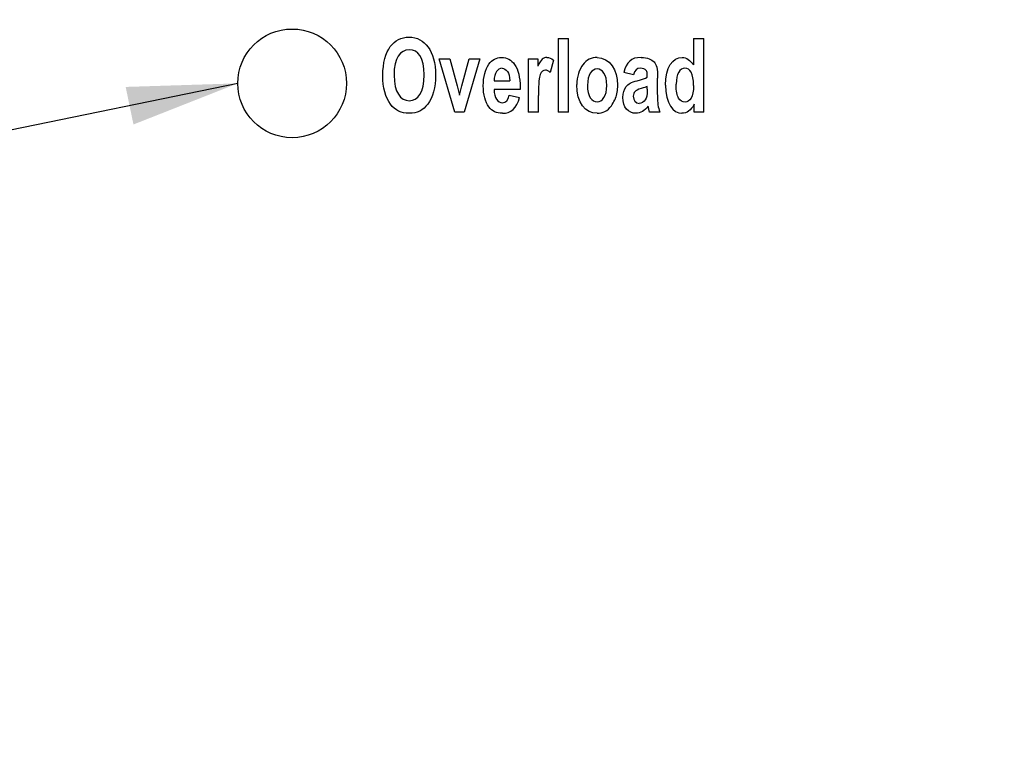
# Model space of a CAD drawing. Header units: inches. Extents: x 0 to 34, y 0 to 22.
# Tile 12 of 54: x 26.7 to 28.4, y 7.9 to 9. Entities that reach past the tile are written whole.
import ezdxf

# ---------------------------------------------------------------- set-up
doc = ezdxf.new("R2010")
doc.units = ezdxf.units.IN
doc.header["$LTSCALE"] = 1.87
doc.header["$MEASUREMENT"] = 0
doc.layers.get('0').update_dxf_attribs({"linetype": 'CONTINUOUS'})
doc.layers.add('DETAIL', color=7, linetype='CONTINUOUS')
doc.layers.add('DIMENSIONS', color=7, linetype='CONTINUOUS')
doc.styles.get("Standard").update_dxf_attribs({"font": 'txt', "width": 0.8})
doc.dimstyles.new('DIMSTYLE_1', dxfattribs={"dimtxt": 0.125, "dimasz": 0.18, "dimexe": 0.18, "dimexo": 0.0625, "dimgap": 0.09, "dimtad": 0, "dimtih": 1, "dimtoh": 1, "dimdec": 3, "dimzin": 4, "dimdsep": 46, "dimtxsty": 'STANDARD', "dimblk": '_FILLED', "dimblk1": '_FILLED', "dimblk2": '_FILLED', "dimcen": 0.09, "dimadec": 0, "dimazin": 0, "dimtp": 0.01, "dimtm": 0.01, "dimtfac": 1, "dimtdec": 3, "dimtofl": 0, "dimtmove": 0, "dimatfit": 3, "dimldrblk": '_FILLED', "dimfxl": 1, "dimtolj": 1, "dimtzin": 4, "dimarcsym": 0})

# ---------------------------------------------------------------- blocks, each defined once
blk = doc.blocks.new('_FILLED')
at = {"color": 0, "linetype": 'BYBLOCK'}
blk.add_solid([(0, 0), (-1, 0.1736), (-1, -0.1736)], dxfattribs=at)
blk = doc.blocks.new('*D3')
at = {"layer": 'DIMENSIONS', "color": 2, "linetype": 'CONTINUOUS'}
for p, q in [((27.5467, 10.5697), (29.3041, 10.5697)), ((29.1791, 10.5697), (29.1791, 8.3619)), ((29.1791, 5.5736), (29.1791, 7.9244)), ((28.4916, 5.5736), (29.3041, 5.5736))]:
    blk.add_line(p, q, dxfattribs=at)
at = {"layer": 'DIMENSIONS', "color": 2, "linetype": 'CONTINUOUS', "xscale": 0.18, "yscale": 0.18, "zscale": 0.18}
for p, rotation in [((29.1791, 10.5697), 90), ((29.1791, 5.5736), 270)]:
    blk.add_blockref('_FILLED', p, dxfattribs=dict(at, rotation=rotation))
at = {"layer": 'DIMENSIONS', "color": 2, "linetype": 'CONTINUOUS', "width": 0.8}
for s, p in [('4.996', (28.8291, 8.1744)), ('[', (28.8291, 7.9869)), (']', (29.4291, 7.9869)), ('126.9', (28.9291, 7.9869))]:
    blk.add_text(s, height=0.125, dxfattribs=at).set_placement(p)

msp = doc.modelspace()

# ---------------------------------------------------------------- linework, layer by layer
at = {"color": 7, "linetype": 'CONTINUOUS'}
for p, q in [((27.626, 9.017), (27.626, 8.8969)), ((27.626, 9.017), (27.643, 9.017)), ((27.643, 8.8969), (27.643, 9.017)), ((27.8466, 9.017), (27.8466, 8.9738)), ((27.8466, 9.017), (27.8636, 9.017)), ((27.8636, 8.8969), (27.8636, 9.017)), ((27.4321, 8.9839), (27.4499, 8.9839)), ((27.4581, 8.8969), (27.4321, 8.9839)), ((27.4499, 8.9839), (27.4619, 8.9395)), ((27.4691, 8.9395), (27.4813, 8.9839)), ((27.4987, 8.9839), (27.4733, 8.8969)), ((27.4813, 8.9839), (27.4987, 8.9839)), ((27.5772, 8.9839), (27.5772, 8.8969)), ((27.5772, 8.9839), (27.5929, 8.9839)), ((27.5929, 8.9839), (27.5929, 8.9715)), ((27.6187, 8.9816), (27.6134, 8.9615)), ((27.7488, 8.9575), (27.7334, 8.9612)), ((27.7879, 8.9255), (27.7881, 8.9524)), ((27.4619, 8.9395), (27.4655, 8.9247)), ((27.4655, 8.9247), (27.4691, 8.9395)), ((27.5219, 8.9479), (27.5474, 8.9479)), ((27.5642, 8.9364), (27.5641, 8.9338)), ((27.7714, 8.9342), (27.7714, 8.9387)), ((27.5641, 8.9338), (27.5217, 8.9338)), ((27.5465, 8.9245), (27.5633, 8.9207)), ((27.5942, 8.8969), (27.5942, 8.9238)), ((27.775, 8.8969), (27.7728, 8.9065)), ((27.8479, 8.8969), (27.8479, 8.9097)), ((27.4733, 8.8969), (27.4581, 8.8969)), ((27.5942, 8.8969), (27.5772, 8.8969)), ((27.643, 8.8969), (27.626, 8.8969)), ((27.7918, 8.8969), (27.775, 8.8969)), ((27.8636, 8.8969), (27.8479, 8.8969))]:
    msp.add_line(p, q, dxfattribs=at)
msp.add_circle((27.1928, 8.9437), 0.0886, dxfattribs=at)
for points in [[(27.3405, 8.9562), (27.3405, 8.9777), (27.3501, 9.009), (27.3703, 9.019), (27.3834, 9.019)], [(27.3834, 9.019), (27.4087, 9.019), (27.4264, 8.9967), (27.4264, 8.957)], [(27.3835, 8.9984), (27.3689, 8.9984), (27.3588, 8.9852), (27.3588, 8.957)], [(27.408, 8.9575), (27.408, 8.9853), (27.3981, 8.9984), (27.3835, 8.9984)], [(27.5134, 8.9749), (27.5187, 8.9822), (27.5254, 8.9859), (27.5336, 8.9859)], [(27.5336, 8.9859), (27.5428, 8.9859), (27.55, 8.9821), (27.5552, 8.9746)], [(27.6076, 8.9859), (27.602, 8.9859), (27.5982, 8.9831), (27.5929, 8.9715)], [(27.6076, 8.9859), (27.6114, 8.9859), (27.6151, 8.9845), (27.6187, 8.9816)], [(27.6896, 8.9859), (27.6804, 8.9859), (27.6643, 8.9781), (27.6565, 8.9544), (27.6565, 8.9416)], [(27.6896, 8.9859), (27.7102, 8.9859), (27.7228, 8.965), (27.7228, 8.9409)], [(27.7612, 8.9859), (27.7451, 8.9859), (27.7371, 8.9788), (27.7334, 8.9612)], [(27.801, 8.9409), (27.801, 8.9706), (27.8129, 8.9859), (27.828, 8.9859)], [(27.828, 8.9859), (27.8352, 8.9859), (27.8414, 8.9818), (27.8466, 8.9738)], [(27.5042, 8.9399), (27.5042, 8.9544), (27.5073, 8.9661), (27.5134, 8.9749)], [(27.5347, 8.9683), (27.5311, 8.9683), (27.5281, 8.9665), (27.5257, 8.963)], [(27.5347, 8.9683), (27.5415, 8.9683), (27.5471, 8.9615), (27.5474, 8.9479)], [(27.5552, 8.9746), (27.5612, 8.9661), (27.5641, 8.9536), (27.5642, 8.9372)], [(27.6896, 8.9672), (27.6811, 8.9672), (27.6739, 8.9579), (27.6739, 8.9404)], [(27.7054, 8.9405), (27.7054, 8.9579), (27.6983, 8.9672), (27.6896, 8.9672)], [(27.7602, 8.9683), (27.7541, 8.9683), (27.7509, 8.9658), (27.7488, 8.9575)], [(27.8326, 8.9683), (27.8247, 8.9683), (27.8184, 8.9596), (27.8184, 8.9423)], [(27.8467, 8.9401), (27.8467, 8.9601), (27.8407, 8.9683), (27.8326, 8.9683)], [(27.3531, 8.9096), (27.3447, 8.921), (27.3405, 8.9365), (27.3405, 8.9562)], [(27.3588, 8.957), (27.3588, 8.9294), (27.3695, 8.9155), (27.3835, 8.9155)], [(27.3835, 8.9155), (27.3976, 8.9155), (27.408, 8.929), (27.408, 8.9575)], [(27.4264, 8.957), (27.4264, 8.9368), (27.4222, 8.9211), (27.4137, 8.9098)], [(27.5257, 8.963), (27.5231, 8.9594), (27.5219, 8.9543), (27.5219, 8.9479)], [(27.6134, 8.9615), (27.6106, 8.964), (27.6079, 8.9652), (27.6054, 8.9652)], [(27.755, 8.948), (27.7628, 8.9501), (27.7683, 8.952), (27.7714, 8.9537)], [(27.7714, 8.9537), (27.7714, 8.9587), (27.7712, 8.9614), (27.7705, 8.9632)], [(27.5134, 8.9054), (27.5073, 8.9137), (27.5042, 8.9251), (27.5042, 8.9399)], [(27.6896, 8.8949), (27.6707, 8.8949), (27.6565, 8.9116), (27.6565, 8.9416)], [(27.6739, 8.9404), (27.6739, 8.9227), (27.681, 8.9136), (27.6898, 8.9136)], [(27.6898, 8.9136), (27.6983, 8.9136), (27.7054, 8.9228), (27.7054, 8.9405)], [(27.7227, 8.9376), (27.7224, 8.9301), (27.7208, 8.923), (27.7183, 8.917)], [(27.7228, 8.9409), (27.7228, 8.9398), (27.7228, 8.9387), (27.7227, 8.9376)], [(27.7316, 8.9206), (27.7316, 8.928), (27.7355, 8.94), (27.7452, 8.9455), (27.755, 8.948)], [(27.7613, 8.9353), (27.7561, 8.9337), (27.7527, 8.932), (27.751, 8.9301)], [(27.7714, 8.9387), (27.7693, 8.9377), (27.7659, 8.9366), (27.7613, 8.9353)], [(27.801, 8.9409), (27.801, 8.9113), (27.8134, 8.8949), (27.8278, 8.8949)], [(27.8328, 8.913), (27.8287, 8.913), (27.8212, 8.9174), (27.8184, 8.9304), (27.8184, 8.9423)], [(27.8467, 8.9401), (27.8467, 8.922), (27.8403, 8.913), (27.8328, 8.913)], [(27.5217, 8.9338), (27.5219, 8.9199), (27.528, 8.9121), (27.5355, 8.9121)], [(27.5353, 8.8949), (27.549, 8.8949), (27.5588, 8.9032), (27.5633, 8.9207)], [(27.5355, 8.9121), (27.541, 8.9121), (27.5446, 8.9162), (27.5465, 8.9245)], [(27.7529, 8.8949), (27.7404, 8.8949), (27.7316, 8.905), (27.7316, 8.9206)], [(27.751, 8.9301), (27.7494, 8.9283), (27.7486, 8.9259), (27.7486, 8.9229)], [(27.7486, 8.9229), (27.7486, 8.9162), (27.7526, 8.911), (27.7581, 8.911)], [(27.7714, 8.9342), (27.7714, 8.9241), (27.7698, 8.916), (27.7616, 8.911), (27.7581, 8.911)], [(27.7879, 8.9248), (27.788, 8.9103), (27.7889, 8.9051), (27.7918, 8.8969)], [(27.3835, 8.8949), (27.3707, 8.8949), (27.3605, 8.8998), (27.3531, 8.9096)], [(27.4137, 8.9098), (27.4063, 8.8998), (27.3962, 8.8949), (27.3835, 8.8949)], [(27.5353, 8.8949), (27.5258, 8.8949), (27.5185, 8.8984), (27.5134, 8.9054)], [(27.7728, 8.9065), (27.767, 8.8987), (27.7604, 8.8949), (27.7529, 8.8949)], [(27.8479, 8.9097), (27.8427, 8.8999), (27.8353, 8.8949), (27.8278, 8.8949)]]:
    msp.add_open_spline(points, degree=3, dxfattribs=at)
for points, knots in [([(27.7612, 8.9859), (27.7719, 8.9859), (27.7817, 8.9813), (27.7872, 8.9717), (27.7881, 8.96), (27.7881, 8.9524)], [0, 0, 0, 0, 0.5, 0.75, 1, 1, 1, 1]), ([(27.7705, 8.9632), (27.7702, 8.964), (27.7684, 8.9667), (27.7647, 8.9683), (27.7602, 8.9683)], [0, 0, 0, 0, 0.239951, 1, 1, 1, 1]), ([(27.6054, 8.9652), (27.602, 8.9652), (27.5973, 8.9621), (27.5946, 8.9495), (27.5942, 8.934), (27.5942, 8.9238)], [0, 0, 0, 0, 0.5, 0.75, 1, 1, 1, 1]), ([(27.6896, 8.8949), (27.6986, 8.8949), (27.7097, 8.9004), (27.7168, 8.9133), (27.7183, 8.917)], [0, 0, 0, 0, 0.742037, 1, 1, 1, 1])]:
    msp.add_open_spline(points, degree=3, knots=knots, dxfattribs=at)
at = {"layer": 'DETAIL', "color": 2, "linetype": 'CONTINUOUS'}
msp.add_line((27.1042, 8.9437), (24.4507, 8.3966), dxfattribs=at)
msp.add_solid([(26.9343, 8.8767), (27.1042, 8.9437), (26.9216, 8.9379)], dxfattribs=at)

# ---------------------------------------------------------------- dimensions: what is measured, and where the dimension line sits
at = {"layer": 'DIMENSIONS', "color": 2, "linetype": 'CONTINUOUS'}
dim = msp.add_linear_dim(base=(29.1791, 10.5697), p1=(28.4916, 5.5736), p2=(27.5467, 10.5697), angle=90, dimstyle='DIMSTYLE_1', dxfattribs=at)
dim.commit()
dim.dimension.update_dxf_attribs({"geometry": '*D3', "text_midpoint": (29.1791, 8.1431), "dimtype": 160})

doc.saveas('drawing.dxf')
